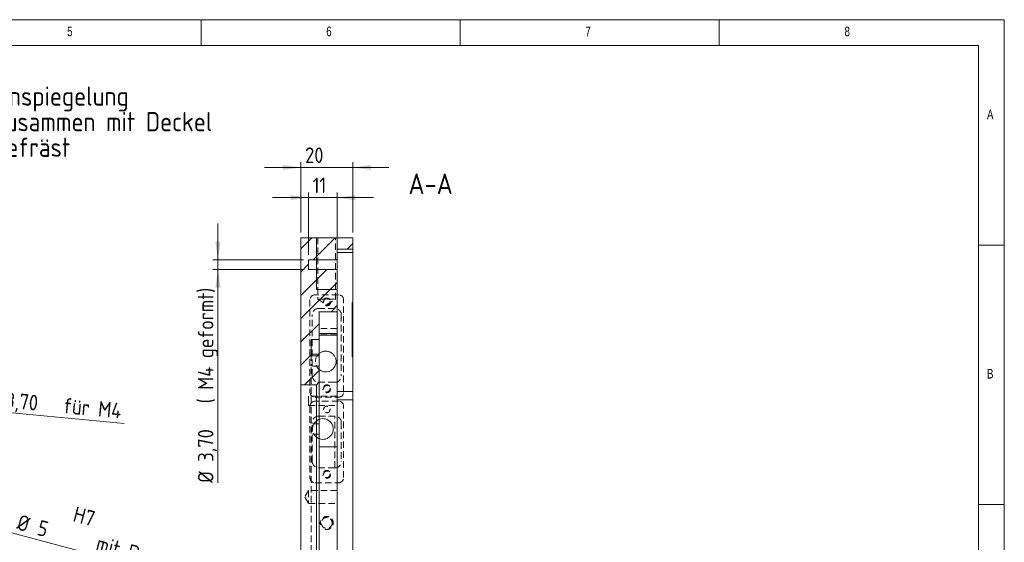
# Model space of a CAD drawing. Header units: millimetres. Extents: x 4 to 415, y 5 to 292.
# Tile 9 of 9: x 225 to 415, y 191 to 292. Entities that reach past the tile are written whole.
import ezdxf

# ---------------------------------------------------------------- set-up
doc = ezdxf.new("R2010")
doc.units = ezdxf.units.MM
doc.linetypes.add('HIDDEN', pattern=[1.905, 1.27, -0.635])
doc.styles.add('SLDTEXTSTYLE0', font='TXT', dxfattribs={"width": 0.75})
doc.styles.add('SLDTEXTSTYLE1', font='ISOCP', dxfattribs={"width": 0.96})
doc.dimstyles.new('SLDDIMSTYLE3', dxfattribs={"dimtxt": 3, "dimasz": 3.5, "dimexe": 0, "dimexo": 0.0625, "dimgap": 0.75, "dimtad": 1, "dimlfac": 2, "dimrnd": 1e-09, "dimzin": 12, "dimdsep": 46, "dimtxsty": 'SLDTEXTSTYLE1', "dimblk1": 'NONE', "dimsah": 1, "dimcen": 0, "dimadec": 0, "dimazin": 3, "dimtfac": 1, "dimtmove": 0, "dimatfit": 3, "dimldrblk": 'NONE', "dimfxl": 1, "dimfrac": 2, "dimtolj": 1, "dimtzin": 12, "dimarcsym": 0})
doc.dimstyles.new('SLDDIMSTYLE4', dxfattribs={"dimtxt": 3, "dimasz": 3.5, "dimexe": 0, "dimexo": 0.0625, "dimgap": 0.75, "dimtad": 1, "dimlfac": 2, "dimrnd": 1e-09, "dimzin": 12, "dimdsep": 46, "dimtxsty": 'SLDTEXTSTYLE1', "dimblk1": 'NONE', "dimsah": 1, "dimcen": 0, "dimadec": 0, "dimazin": 3, "dimtfac": 1, "dimtmove": 0, "dimatfit": 3, "dimldrblk": 'NONE', "dimfxl": 1, "dimfrac": 2, "dimtolj": 1, "dimtzin": 12, "dimarcsym": 0})
doc.dimstyles.new('SLDDIMSTYLE5', dxfattribs={"dimtxt": 3, "dimasz": 3.5, "dimexe": 0, "dimexo": 0.0625, "dimgap": 0.75, "dimtad": 1, "dimlfac": 2, "dimrnd": 1e-09, "dimzin": 12, "dimdsep": 46, "dimtxsty": 'SLDTEXTSTYLE1', "dimsah": 1, "dimcen": 0.09, "dimadec": 0, "dimazin": 3, "dimtfac": 1, "dimtmove": 0, "dimatfit": 0, "dimfxl": 1, "dimfrac": 2, "dimtolj": 1, "dimtzin": 12, "dimarcsym": 0})

# ---------------------------------------------------------------- blocks, each defined once
blk = doc.blocks.new('_D_10')
at = {"color": 7, "linetype": 'Continuous', "lineweight": 0}
for q in [(197.95, 218.61), (245.16, 214.16)]:
    blk.add_line((199.79, 218.43), q, dxfattribs=at)
blk.add_solid([(199.79, 218.43), (203.23, 217.61), (203.33, 218.6)], dxfattribs=at)
at = {"color": 7, "linetype": 'Continuous', "lineweight": 0, "char_height": 3, "attachment_point": 1, "rotation": 354.6231, "style": 'SLDTEXTSTYLE1'}
for s, insert in [('%%c', (218.36, 220.56, 5.05)), ('3,70', (222.42, 220.18, 5.05)), ('für M4', (233.62, 219.13, 5.05))]:
    blk.add_mtext(s, dxfattribs=dict(at, insert=insert))
blk = doc.blocks.new('_NONE')
blk = doc.blocks.new('_D_12')
at = {"color": 7, "linetype": 'Continuous', "lineweight": 0}
for q in [(196.61, 200.28), (271.66, 180.17)]:
    blk.add_line((199.02, 199.64), q, dxfattribs=at)
blk.add_solid([(199.02, 199.64), (202.27, 198.25), (202.53, 199.21)], dxfattribs=at)
at = {"color": 7, "linetype": 'Continuous', "lineweight": 0, "char_height": 3, "attachment_point": 1, "rotation": 345, "style": 'SLDTEXTSTYLE1'}
for s, insert in [('2x', (219.83, 198.05, 5.05)), ('H7', (235.87, 198.19, 5.05)), ('%%c', (225.04, 196.65, 5.05)), ('5', (228.97, 195.6, 5.05)), ('mit Deckel gebohrt', (240.28, 192.57, 5.05))]:
    blk.add_mtext(s, dxfattribs=dict(at, insert=insert))
blk = doc.blocks.new('SW_NOTE_7')
at = {"color": 0, "linetype": 'Continuous', "lineweight": 0, "attachment_point": 1, "style": 'SLDTEXTSTYLE1'}
for s, insert, char_height in [('Anspiegelung', (0, 4.77), 3.7042), ('zusammen mit Deckel', (0, -0.16), 3.7042), ('gefräst', (0, -5.1), 3.704)]:
    blk.add_mtext(s, dxfattribs=dict(at, insert=insert, char_height=char_height))
blk = doc.blocks.new('_D_30')
at = {"color": 7, "linetype": 'Continuous', "lineweight": 0}
for p, q in [((279.26, 250.96), (279.26, 264.51)), ((289.26, 250.96), (289.26, 264.51)), ((279.26, 263.51), (272.26, 263.51)), ((289.26, 263.51), (279.26, 263.51)), ((289.26, 263.51), (296.26, 263.51))]:
    blk.add_line(p, q, dxfattribs=at)
for points in [[(279.26, 263.51), (275.76, 264.01), (275.76, 263.01)], [(289.26, 263.51), (292.76, 263.01), (292.76, 264.01)]]:
    blk.add_solid(points, dxfattribs=at)
at = {"color": 7, "linetype": 'Continuous', "lineweight": 0, "insert": (280.08, 267.38, -1.25), "char_height": 3, "attachment_point": 1, "style": 'SLDTEXTSTYLE1'}
blk.add_mtext('20', dxfattribs=at)
blk = doc.blocks.new('_D_33')
at = {"color": 7, "linetype": 'Continuous', "lineweight": 0}
for p, q in [((280.76, 246.69), (280.76, 258.7)), ((286.26, 248.78), (286.26, 258.7)), ((280.76, 257.7), (273.76, 257.7)), ((280.76, 257.7), (286.26, 257.7)), ((286.26, 257.7), (293.26, 257.7))]:
    blk.add_line(p, q, dxfattribs=at)
for points in [[(280.76, 257.7), (277.26, 258.2), (277.26, 257.2)], [(286.26, 257.7), (289.76, 257.2), (289.76, 258.2)]]:
    blk.add_solid(points, dxfattribs=at)
at = {"color": 7, "linetype": 'Continuous', "lineweight": 0, "insert": (281.55, 261.57, -1.25), "char_height": 3, "attachment_point": 1, "style": 'SLDTEXTSTYLE1'}
blk.add_mtext('11', dxfattribs=at)
blk = doc.blocks.new('_D_34')
at = {"color": 7, "linetype": 'Continuous', "lineweight": 0}
for p, q in [((263.26, 245.69), (263.26, 252.69)), ((279.76, 245.69), (262.26, 245.69)), ((263.26, 245.69), (263.26, 243.84)), ((279.76, 243.84), (262.26, 243.84)), ((263.26, 243.84), (263.26, 202.7))]:
    blk.add_line(p, q, dxfattribs=at)
for points in [[(263.26, 245.69), (263.76, 249.19), (262.76, 249.19)], [(263.26, 243.84), (262.76, 240.34), (263.76, 240.34)]]:
    blk.add_solid(points, dxfattribs=at)
at = {"color": 7, "linetype": 'Continuous', "lineweight": 0, "char_height": 3, "attachment_point": 1, "rotation": 90, "style": 'SLDTEXTSTYLE1'}
for s, insert in [('( M4 geformt)', (259.39, 218.02, -1.25)), ('3,70', (259.39, 206.77, -1.25)), ('%%c', (259.39, 202.7, -1.25))]:
    blk.add_mtext(s, dxfattribs=dict(at, insert=insert))

msp = doc.modelspace()

# ---------------------------------------------------------------- hatches: boundary and pattern name
at = {"linetype": 'Continuous', "lineweight": 0}
h = msp.add_hatch(dxfattribs=at)
h.set_pattern_fill('ANSI31', style=0)
edge = h.paths.add_edge_path(flags=0)
edge.add_line((286.260891, 247.775926), (289.260891, 247.775926))
edge.add_line((289.260891, 247.775926), (289.260891, 249.961359))
edge.add_line((289.260891, 249.961359), (279.260891, 249.961359))
edge.add_line((279.260891, 249.961359), (279.260891, 221.589373))
edge.add_line((279.260891, 221.589373), (282.260891, 221.589373))
edge.add_spline(control_points=[(282.260891, 221.589373), (282.426896, 221.808122), (282.593578, 222.026359), (282.760891, 222.24411)], knot_values=[0.2029369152, 0.2029369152, 0.2029369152, 0.2029369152, 0.2045984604, 0.2045984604, 0.2045984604, 0.2045984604], weights=[1, 1, 1, 1], degree=3, periodic=0)
edge.add_line((282.760891, 222.24411), (282.760891, 227.486999))
edge.add_line((282.760891, 227.486999), (281.260891, 227.486999))
edge.add_line((281.260891, 227.486999), (281.260891, 230.315426))
edge.add_line((281.260891, 230.315426), (282.760891, 230.315426))
edge.add_line((282.760891, 230.315426), (282.760891, 235.682802))
edge.add_line((282.760891, 235.682802), (286.260891, 235.682802))
edge.add_line((286.260891, 235.682802), (286.260891, 243.844517))
edge.add_line((286.260891, 243.844517), (280.760891, 243.844517))
edge.add_line((280.760891, 243.844517), (280.760891, 245.694517))
edge.add_line((280.760891, 245.694517), (286.260891, 245.694517))
edge.add_line((286.260891, 245.694517), (286.260891, 247.775926))

# ---------------------------------------------------------------- linework, layer by layer
at = {"color": 7, "linetype": 'Continuous', "lineweight": 0}
for p, q in [((415, 292), (5, 292)), ((260, 287), (260, 292)), ((310, 292), (310, 287)), ((360, 287), (360, 292)), ((415, 5), (415, 292)), ((410, 287), (10, 287)), ((410, 287), (410, 60.25)), ((282.260891, 249.961359), (282.260891, 239.961359)), ((286.260891, 249.961359), (286.260891, 239.961359)), ((415, 248.5), (410, 248.5)), ((282.260891, 239.961359), (286.260891, 239.961359)), ((410, 198.5), (415, 198.5))]:
    msp.add_line(p, q, dxfattribs=at)
at = {"color": 7, "linetype": 'Continuous', "lineweight": 15}
for p, q in [((289.260891, 249.961359), (279.260891, 249.961359)), ((279.260891, 221.589373), (279.260891, 249.961359)), ((289.260891, 247.775926), (289.260891, 249.961359)), ((286.260891, 245.694517), (286.260891, 247.775926)), ((289.260891, 247.775926), (286.260891, 247.775926)), ((289.260891, 247.116916), (286.260891, 247.116916)), ((289.260891, 247.775926), (289.260891, 247.116916)), ((289.260891, 237.482404), (289.260891, 247.116916)), ((286.260891, 245.694517), (280.760891, 245.694517)), ((280.760891, 245.694517), (280.760891, 243.844517)), ((286.260891, 245.694517), (286.260891, 243.844517)), ((280.760891, 243.844517), (286.260891, 243.844517)), ((286.260891, 235.682802), (286.260891, 243.844517)), ((286.260891, 235.682802), (282.760891, 235.682802)), ((282.760891, 230.315426), (282.760891, 235.682802)), ((286.260891, 231.498138), (286.260891, 235.682802)), ((289.160891, 237.482404), (289.260891, 237.482404)), ((289.160891, 237.482404), (289.160891, 226.991543)), ((289.260891, 226.991543), (289.260891, 237.482404)), ((282.760891, 230.315426), (281.260891, 230.315426)), ((281.260891, 227.486999), (281.260891, 230.315426)), ((282.760891, 231.498138), (286.260891, 231.498138)), ((282.760891, 231.173035), (286.260891, 231.173035)), ((282.760891, 227.486999), (282.760891, 230.315426)), ((286.260891, 231.498138), (286.260891, 231.173035)), ((286.260891, 226.211359), (286.260891, 231.173035)), ((282.760891, 227.486999), (281.260891, 227.486999)), ((282.760891, 222.24411), (282.760891, 227.486999)), ((286.056981, 226.211359), (286.260891, 226.211359)), ((286.260891, 225.640299), (286.260891, 226.211359)), ((289.260891, 226.991543), (289.160891, 226.991543)), ((289.260891, 220.317187), (289.260891, 226.991543)), ((286.010514, 225.640299), (286.260891, 225.640299)), ((286.260891, 209.638852), (286.260891, 225.640299)), ((282.260891, 221.589373), (279.260891, 221.589373)), ((279.260891, 178.333346), (279.260891, 221.589373)), ((282.260891, 178.333346), (282.260891, 221.589373)), ((282.760891, 222.24411), (282.760891, 177.678609)), ((286.260891, 220.317187), (289.260891, 220.317187)), ((289.260891, 218.726196), (286.260891, 218.726196)), ((289.260891, 220.317187), (289.260891, 218.726196)), ((289.260891, 180.825655), (289.260891, 218.726196)), ((286.260891, 209.638852), (282.760891, 209.638852)), ((286.260891, 163.869049), (286.260891, 209.638852))]:
    msp.add_line(p, q, dxfattribs=at)
at = {"color": 7, "linetype": 'HIDDEN', "lineweight": 0}
for p, q in [((282.560891, 249.961359), (282.560891, 238.086359)), ((285.960891, 238.086359), (285.960891, 249.961359)), ((281.010891, 237.961359), (281.010891, 220.211359)), ((286.510891, 238.961359), (282.010891, 238.961359)), ((282.560891, 238.086359), (285.960891, 238.086359)), ((282.560891, 238.086359), (284.260891, 237.064896)), ((284.260891, 237.064896), (285.960891, 238.086359)), ((287.510891, 220.211359), (287.510891, 237.961359)), ((285.810891, 236.336359), (282.710891, 236.336359)), ((281.460891, 223.336359), (281.460891, 235.086359)), ((287.060891, 235.086359), (287.060891, 223.336359)), ((286.260891, 232.432569), (282.760891, 232.432569)), ((286.260891, 231.442935), (282.760891, 231.442935)), ((281.260891, 227.486999), (281.260891, 225.211359)), ((282.760891, 227.211359), (281.260891, 227.211359)), ((282.760891, 225.211359), (281.260891, 225.211359)), ((281.260891, 183.672914), (281.260891, 225.211359)), ((285.810891, 222.086359), (282.710891, 222.086359)), ((280.760891, 219.446506), (280.760891, 218.521506)), ((286.260891, 219.446506), (280.760891, 219.446506)), ((280.760891, 218.521506), (280.760891, 217.596506)), ((282.010891, 219.211359), (286.510891, 219.211359)), ((280.760891, 217.596506), (286.260891, 217.596506)), ((281.010891, 217.461359), (281.010891, 203.711359)), ((286.510891, 218.461359), (282.010891, 218.461359)), ((287.510891, 203.711359), (287.510891, 217.461359)), ((282.710891, 215.586359), (285.810891, 215.586359)), ((285.810891, 205.586359), (285.810891, 215.586359)), ((282.760891, 214.086359), (281.260891, 214.086359)), ((281.460891, 206.836359), (281.460891, 214.336359)), ((287.060891, 214.336359), (287.060891, 206.836359)), ((282.760891, 212.086359), (281.260891, 212.086359)), ((285.810891, 205.586359), (282.710891, 205.586359)), ((282.010891, 202.711359), (286.510891, 202.711359)), ((280.760891, 201.211359), (280.009815, 199.961359)), ((280.009815, 199.961359), (280.760891, 198.711359)), ((280.760891, 201.211359), (280.760891, 198.711359)), ((286.260891, 201.211359), (280.760891, 201.211359)), ((280.760891, 198.711359), (286.260891, 198.711359))]:
    msp.add_line(p, q, dxfattribs=at)
for centre, radius in [((284.260891, 237.586359), 0.625), ((284.260891, 220.836359), 0.625), ((284.260891, 216.836359), 0.625), ((284.260891, 204.336359), 0.625), ((284.260891, 194.961359), 1.05)]:
    msp.add_circle(centre, radius, dxfattribs=at)
for centre, radius, start, end in [((282.010891, 237.961359), 1, 90, 180), ((284.260891, 237.586359), 0.75, 255, 195), ((286.510891, 237.961359), 1, 0, 90), ((282.710891, 235.086359), 1.25, 90, 180), ((285.810891, 235.086359), 1.25, 0, 90), ((284.060891, 226.086359), 2, 145.77113367, 205.94447977), ((284.060891, 226.086359), 2, 130.54160187, 145.77113367), ((284.060891, 226.086359), 2, 205.94447977, 229.45839813), ((282.710891, 223.336359), 1.25, 180, 270), ((285.810891, 223.336359), 1.25, 270, 0), ((284.260891, 220.836359), 0.75, 255, 195), ((282.010891, 220.211359), 1, 180, 270), ((286.510891, 220.211359), 1, 270, 0), ((282.010891, 217.461359), 1, 90, 180), ((286.510891, 217.461359), 1, 0, 90), ((282.710891, 214.336359), 1.25, 90, 180), ((283.510891, 213.086359), 2, 112.02431284, 150), ((285.810891, 214.336359), 1.25, 360, 90), ((283.510891, 213.086359), 2, 150, 210), ((283.510891, 213.086359), 2, 210, 247.97568716), ((282.710891, 206.836359), 1.25, 180, 270), ((285.810891, 206.836359), 1.25, 270, 360), ((282.010891, 203.711359), 1, 180, 270), ((284.260891, 204.336359), 0.75, 255, 195), ((286.510891, 203.711359), 1, 270, 0), ((284.260891, 194.961359), 1.25, 255, 195)]:
    msp.add_arc(centre, radius, start, end, dxfattribs=at)
at = {"color": 7, "linetype": 'Continuous', "lineweight": 15}
for centre, start, end in [((284.060891, 226.086359), 347.11292923, 3.5833217), ((284.060891, 226.086359), 229.45839813, 347.11292923), ((283.510891, 213.086359), 247.97568716, 112.02431284)]:
    msp.add_arc(centre, 2, start, end, dxfattribs=at)
msp.add_open_spline([(282.760891, 227.606228), (282.902393, 227.727259), (283.057094, 227.826049), (283.308833, 227.941875), (283.396481, 227.97503), (283.573227, 228.028188), (283.662923, 228.048528), (283.935984, 228.090938), (284.124929, 228.093795), (284.398988, 228.059723), (284.489469, 228.042101), (284.668657, 227.994035), (284.757006, 227.963566), (284.926548, 227.891662), (285.008434, 227.85006), (285.16649, 227.75553), (285.243204, 227.702119), (285.459191, 227.52821), (285.585145, 227.394544), (285.800514, 227.090556), (285.885371, 226.926269), (285.977654, 226.664775), (286.00266, 226.574257), (286.039331, 226.393422), (286.051268, 226.302585), (286.056981, 226.211359)], degree=3, knots=[0, 0, 0, 0, 0.125, 0.125, 0.1875, 0.1875, 0.25, 0.25, 0.375, 0.375, 0.4375, 0.4375, 0.5, 0.5, 0.5625, 0.5625, 0.625, 0.625, 0.75, 0.75, 0.875, 0.875, 0.9375, 0.9375, 1, 1, 1, 1], dxfattribs=at)
msp.add_open_spline([(282.260891, 221.589373), (282.426923, 221.808158), (282.593604, 222.026392), (282.760891, 222.24411)], degree=3, dxfattribs=at)

# ---------------------------------------------------------------- block references
at = {"color": 7, "linetype": 'Continuous', "lineweight": 0}
msp.add_blockref('SW_NOTE_7', (220.074001, 274.35747), dxfattribs=at)

# ---------------------------------------------------------------- texts
for s, insert, char_height, attachment_point, style in [('6', (284.166667, 290.668024), 1.852083, 1, 'SLDTEXTSTYLE0'), ('5', (234.166667, 290.668024), 1.852083, 1, 'SLDTEXTSTYLE0'), ('7', (334.166667, 290.668024), 1.852083, 1, 'SLDTEXTSTYLE0'), ('8', (384.166667, 290.668024), 1.852083, 1, 'SLDTEXTSTYLE0'), ('A', (411.666667, 274.66802), 1.852083, 1, 'SLDTEXTSTYLE0'), ('A-A', (304.294917, 262.362439), 4, 2, 'SLDTEXTSTYLE1'), ('B', (411.666667, 224.66802), 1.852083, 1, 'SLDTEXTSTYLE0')]:
    msp.add_mtext(s, dxfattribs=dict(at, insert=insert, char_height=char_height, attachment_point=attachment_point, style=style))

# ---------------------------------------------------------------- dimensions: what is measured, and where the dimension line sits
for base, p1, p2, picture, middle in [((279.260891, 263.511109), (289.260891, 249.961359), (279.260891, 249.961359), '_D_30', (283.523567, 263.511109)), ((286.260891, 257.698479), (280.760891, 245.694517), (286.260891, 247.775926), '_D_33', (284.394495, 257.698479))]:
    dim = msp.add_linear_dim(base=base, p1=p1, p2=p2, dimstyle='SLDDIMSTYLE5', dxfattribs=at)
    dim.commit()
    dim.dimension.update_dxf_attribs({"geometry": picture, "text_midpoint": middle, "dimtype": 160})
dim = msp.add_linear_dim(base=(263.260891, 243.844517), p1=(280.760891, 245.694517), p2=(280.760891, 243.844517), angle=90, text='%%c<> ( M4 geformt)', dimstyle='SLDDIMSTYLE5', dxfattribs=at)
dim.commit()
dim.dimension.update_dxf_attribs({"geometry": '_D_34', "text_midpoint": (263.260891, 222.478539), "dimtype": 160})
for p1, p2, text, dimstyle, picture, middle in [((197.951736, 218.608184), (199.793596, 218.434828), '<> für M4', 'SLDDIMSTYLE3', '_D_10', (231.700609, 215.431742)), ((196.607102, 200.284883), (199.021916, 199.637835), '2x <>\\SH7^ ; mit Deckel gebohrt', 'SLDDIMSTYLE4', '_D_12', (245.427236, 187.20358))]:
    dim = msp.add_diameter_dim_2p(p1=p1, p2=p2, text=text, dimstyle=dimstyle, dxfattribs=at)
    dim.commit()
    dim.dimension.update_dxf_attribs({"geometry": picture, "text_midpoint": middle, "dimtype": 163})

doc.saveas('drawing.dxf')
